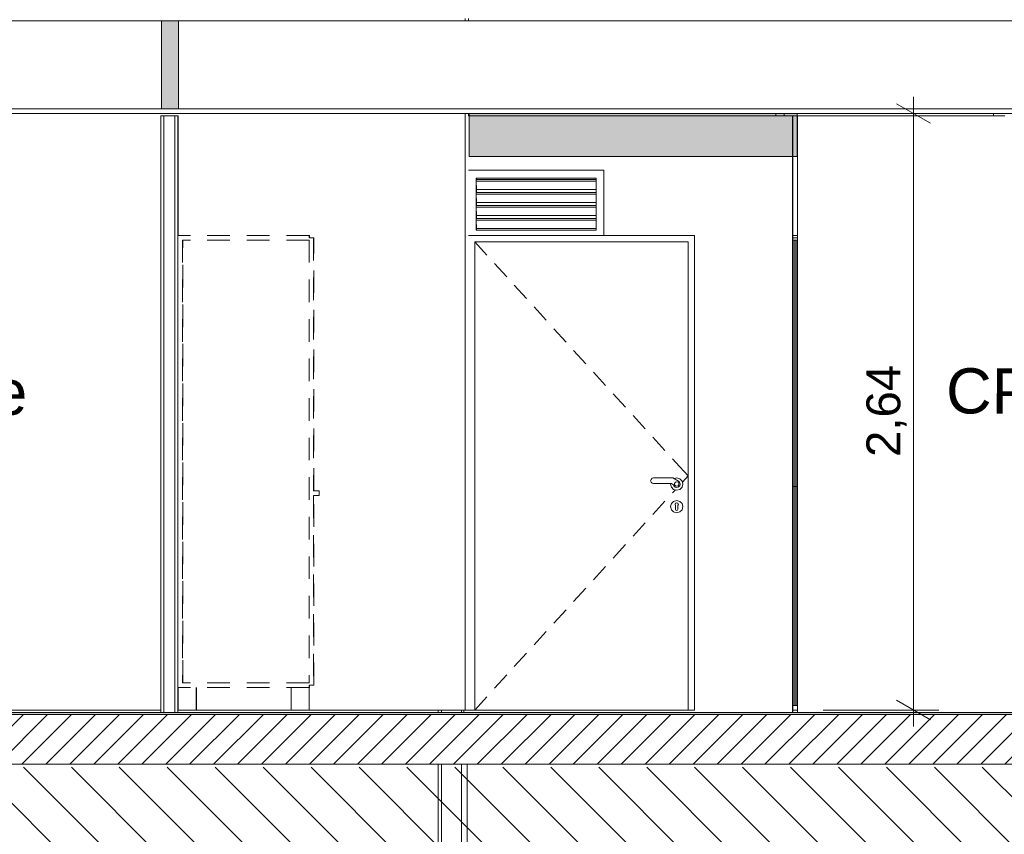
# Model space of a CAD drawing. Header units: millimetres. Extents: x 17009 to 157603, y -19950 to 21829.
# Tile 197 of 208: x 70320 to 74677, y 6380 to 9985. Entities that reach past the tile are written whole.
import ezdxf

# ---------------------------------------------------------------- set-up
doc = ezdxf.new("R2010")
doc.units = ezdxf.units.MM
doc.header["$MEASUREMENT"] = 0
doc.linetypes.add('! STR Pointille', pattern=[175, 100, -75])
for name, color, linetype in [('01-STR_Dalles.ARCHI', 7, 'Continuous'), ('01-STR_Escaliers et ascenseurs.ARCHI', 7, 'Continuous'), ('01-STR_Murs.ARCHI', 7, 'Continuous'), ('02-CCO_Montants cloisons démontables.ARCHI', 7, 'Continuous'), ('04-SOE_Cloisons .ARCHI', 7, 'Continuous'), ('04-SOE_Faux Plafond.ARCHI', 7, 'Continuous'), ('04-SOE_Revetement de sol.ARCHI', 7, 'Continuous'), ('05-INF _ ANNOTATIONS.ARCHI', 7, 'Continuous'), ('05-INF _ COTATIONS.ARCHI', 7, 'Continuous'), ('06-REP _ EQUIP MOBI _ Fluides.ARCHI', 7, 'Continuous'), ('06-REP _ EQUIP MOBI _ hors marché.ARCHI', 7, 'Continuous'), ('06-REP _ EQUIP MOBI _ marché.ARCHI', 7, 'Continuous'), ('Fenêtres Archicad', 7, 'Continuous'), ('L2', 7, 'Continuous'), ('Portes Archicad', 7, 'Continuous')]:
    doc.layers.add(name, color=color, linetype=linetype)
doc.styles.add('STYLE_GENERE_1', font='arial.ttf')
doc.dimstyles.new('STYLE_GENERE__1', dxfattribs={"dimtxt": 150, "dimasz": 114, "dimexe": 0.18, "dimexo": 400, "dimgap": 0, "dimtad": 1, "dimlfac": 0.001, "dimzin": 0, "dimdsep": 46, "dimtxsty": 'STYLE_GENERE_1', "dimblk": 'ARROWHEAD_2', "dimblk1": 'ARROWHEAD_2', "dimblk2": 'ARROWHEAD_2', "dimcen": 0.09, "dimclrd": 8, "dimclre": 8, "dimclrt": 8, "dimazin": 0, "dimtfac": 1, "dimtdec": 4, "dimtmove": 0, "dimatfit": 3, "dimfxl": 0, "dimtolj": 1, "dimtzin": 0, "dimarcsym": 0})

# ---------------------------------------------------------------- blocks, each defined once
blk = doc.blocks.new('Élément de coupe_27_1')
at = {"layer": '01-STR_Dalles.ARCHI', "linetype": 'Continuous', "lineweight": 0, "true_color": 0x000000}
h = blk.add_hatch(dxfattribs=at)
h.set_pattern_fill('Hachure_simple_0001', color=18, style=0, pattern_type=2)
h.set_pattern_definition([(45, (0, 0), (-53.03301, 53.03301), [])])
h.paths.add_polyline_path([(30462.5, 6910), (30462.5, 6690), (77255.2, 6690), (77255.2, 6910)])
at = {"layer": '01-STR_Dalles.ARCHI', "color": 7, "linetype": 'Continuous', "lineweight": 5}
for p, q in [((77255.2, 6910), (47432.9, 6910)), ((77105.1, 6690), (30552.5, 6690))]:
    blk.add_line(p, q, dxfattribs=at)
blk = doc.blocks.new('Élément de coupe_117_1')
at = {"layer": '01-STR_Escaliers et ascenseurs.ARCHI', "color": 7, "linetype": 'Continuous', "lineweight": 5}
for p, q in [((72172, 6918.6), (72172, 6930)), ((72185.8, 6918.6), (72185.8, 6930)), ((72172, 3630), (72172, 6690)), ((72185.8, 3630), (72185.8, 6690))]:
    blk.add_line(p, q, dxfattribs=at)
blk = doc.blocks.new('Élément de coupe_135_1')
at = {"layer": '04-SOE_Cloisons .ARCHI', "color": 7, "linetype": 'Continuous', "lineweight": 5}
for p, q in [((72305.9, 9559), (73740, 9559)), ((73740, 9019), (73740, 9559)), ((73740, 9559), (73740, 9019)), ((73740, 9559), (73740.3, 9559)), ((73740.3, 9559), (73740.3, 9019)), ((73740, 7919), (73740, 9019)), ((73740, 9019), (73740, 7919)), ((73740, 9019), (73740.3, 9019)), ((73740.3, 9019), (73740.3, 7919)), ((73740, 6919), (73740, 7919)), ((73740, 7919), (73740, 6919)), ((73740, 7919), (73740.3, 7919)), ((73740.3, 7919), (73740.3, 6919)), ((72285.9, 6930), (72285.9, 6919)), ((72285.9, 6919), (73740, 6919)), ((73740.3, 6919), (73740, 6919))]:
    blk.add_line(p, q, dxfattribs=at)
blk = doc.blocks.new('Élément de coupe_136_1')
at = {"layer": '01-STR_Murs.ARCHI', "color": 7, "linetype": 'Continuous', "lineweight": 5}
for p, q in [((72306.4, 10219), (72306.4, 10218.6)), ((72291.3, 9990), (72291.3, 9980)), ((72306.4, 9990), (72306.4, 9980)), ((72291.3, 9570), (72291.3, 6930)), ((72306.4, 9570), (72306.4, 9559)), ((72291.3, 6930), (72271.3, 6930)), ((72291.3, 6930), (72305.9, 6930))]:
    blk.add_line(p, q, dxfattribs=at)
blk = doc.blocks.new('Élément de coupe_146_1')
at = {"layer": 'Portes Archicad', "color": 7, "linetype": 'Continuous', "lineweight": 5}
for p, q in [((72305.9, 9030), (72905.2, 9030)), ((72905.2, 9030), (73305.2, 9030)), ((73305.2, 9030), (73305.2, 8990)), ((73277.2, 9002), (72333.2, 9002)), ((72333.2, 9002), (72333.2, 6930)), ((72333.2, 9002), (72387.1, 8942.9)), ((73277.2, 6930), (73277.2, 9002)), ((73305.2, 8990), (73305.2, 6930)), ((72420.8, 8905.9), (72474.7, 8846.8)), ((72508.3, 8809.8), (72562.2, 8750.7)), ((72595.9, 8713.7), (72649.8, 8654.6)), ((72683.4, 8617.6), (72737.3, 8558.5)), ((72771, 8521.5), (72824.9, 8462.4)), ((72858.6, 8425.5), (72912.4, 8366.3)), ((72946.1, 8329.4), (73000, 8270.2)), ((73033.7, 8233.3), (73087.5, 8174.1)), ((73121.2, 8137.2), (73175.1, 8078)), ((73208.8, 8041.1), (73223.3, 8025.1)), ((73223.3, 8025.1), (73277.2, 7966)), ((73111.8, 7944.5), (73113.5, 7950.8)), ((73113.5, 7938.2), (73111.8, 7944.5)), ((73113.5, 7950.8), (73118.1, 7955.4)), ((73118.1, 7933.6), (73113.5, 7938.2)), ((73118.1, 7955.4), (73123.9, 7957)), ((73123.9, 7932), (73118.1, 7933.6)), ((73123.9, 7957), (73210.2, 7957)), ((73203.5, 7932), (73123.9, 7932)), ((73200.1, 7930), (73200.7, 7932)), ((73203.8, 7916.5), (73200.1, 7930)), ((73212.6, 7926.7), (73203.5, 7932)), ((73210.2, 7957), (73234.8, 7942.7)), ((73215.5, 7953.9), (73227.1, 7957)), ((73217.4, 7933.1), (73221, 7938.1)), ((73217.4, 7926.9), (73217.4, 7933.1)), ((73221, 7938.1), (73226.9, 7940)), ((73226.9, 7940), (73232.8, 7938.1)), ((73227.1, 7957), (73240.6, 7953.4)), ((73227.2, 7957), (73240.7, 7953.4)), ((73232.8, 7938.1), (73232.8, 7938.1)), ((73232.8, 7938.1), (73236.4, 7933.1)), ((73232.8, 7938.1), (73232.8, 7938.1)), ((73232.8, 7938.1), (73236.4, 7933.1)), ((73234.2, 7943.1), (73234.6, 7943)), ((73234.6, 7943), (73238.8, 7938.8)), ((73234.8, 7942.7), (73240, 7937.7)), ((73236.4, 7933.1), (73236.4, 7926.9)), ((73236.4, 7933.1), (73236.4, 7926.9)), ((73240, 7937.7), (73242.1, 7930.2)), ((73240, 7937.7), (73240.1, 7937.5)), ((73240.1, 7937.5), (73242.1, 7930)), ((73242.1, 7930.2), (73240.2, 7922.8)), ((73242.1, 7930), (73240.4, 7923.3)), ((73240.6, 7953.4), (73250.5, 7943.5)), ((73240.7, 7953.4), (73250.6, 7943.5)), ((73250.5, 7943.5), (73254.1, 7930)), ((73254.1, 7930), (73250.5, 7916.5)), ((73250.6, 7943.5), (73254.2, 7930)), ((73254.2, 7930), (73250.6, 7916.5)), ((73252, 7938.3), (73277.2, 7966)), ((73213.6, 7906.6), (73203.8, 7916.5)), ((73208.8, 7890.9), (73221.2, 7904.6)), ((73214.3, 7921.7), (73212.6, 7926.7)), ((73227.1, 7903), (73213.6, 7906.6)), ((73220, 7916.5), (73214.3, 7921.7)), ((73221, 7921.9), (73217.4, 7926.9)), ((73227.5, 7914.9), (73220, 7916.5)), ((73226.9, 7920), (73221, 7921.9)), ((73232.8, 7921.9), (73226.9, 7920)), ((73240.6, 7906.6), (73227.1, 7903)), ((73240.7, 7906.6), (73227.2, 7903)), ((73234.9, 7917.2), (73227.5, 7914.9)), ((73236.4, 7926.9), (73232.8, 7921.9)), ((73236.4, 7926.9), (73232.8, 7921.9)), ((73232.8, 7921.9), (73232.8, 7921.9)), ((73232.8, 7921.9), (73232.8, 7921.9)), ((73234.6, 7917), (73233.2, 7916.6)), ((73240.2, 7922.8), (73234.9, 7917.2)), ((73240.1, 7922.5), (73237.2, 7919.6)), ((73240.2, 7922.7), (73240.1, 7922.5)), ((73250.5, 7916.5), (73240.6, 7906.6)), ((73250.6, 7916.5), (73240.7, 7906.6)), ((73121.2, 7794.8), (73175.1, 7854)), ((73200.1, 7830), (73203.8, 7843.5)), ((73203.8, 7843.5), (73213.6, 7853.4)), ((73213.6, 7853.4), (73227.1, 7857)), ((73220.4, 7841.6), (73221.8, 7845.1)), ((73221.8, 7845.1), (73227.1, 7847.4)), ((73227.1, 7857), (73240.6, 7853.4)), ((73227.1, 7847.4), (73227.1, 7847.4)), ((73227.1, 7847.4), (73232.5, 7845.1)), ((73227.2, 7857), (73240.7, 7853.4)), ((73232.5, 7845.1), (73233.9, 7841.6)), ((73240.6, 7853.4), (73250.5, 7843.5)), ((73240.7, 7853.4), (73250.6, 7843.5)), ((73250.5, 7843.5), (73254.1, 7830)), ((73250.6, 7843.5), (73254.2, 7830)), ((73203.8, 7816.5), (73200.1, 7830)), ((73213.6, 7806.6), (73203.8, 7816.5)), ((73227.1, 7803), (73213.6, 7806.6)), ((73219.7, 7839.7), (73220.4, 7841.6)), ((73219.7, 7839.7), (73222.1, 7834.4)), ((73222.1, 7832.9), (73222.1, 7834.4)), ((73222.1, 7832.9), (73222.1, 7830)), ((73222.1, 7830), (73222.1, 7827.1)), ((73222.1, 7827.1), (73222.1, 7821.3)), ((73222.1, 7821.3), (73222.1, 7817.5)), ((73223.6, 7814), (73222.1, 7817.5)), ((73227.1, 7812.5), (73223.6, 7814)), ((73230.7, 7814), (73227.1, 7812.5)), ((73227.1, 7812.5), (73227.1, 7812.5)), ((73240.6, 7806.6), (73227.1, 7803)), ((73240.7, 7806.6), (73227.2, 7803)), ((73232.1, 7817.5), (73230.7, 7814)), ((73234.6, 7839.7), (73232.1, 7834.4)), ((73232.1, 7834.4), (73232.1, 7832.9)), ((73232.1, 7832.9), (73232.1, 7830)), ((73232.1, 7830), (73232.1, 7827.1)), ((73232.1, 7827.1), (73232.1, 7821.3)), ((73232.1, 7821.3), (73232.1, 7817.5)), ((73233.9, 7841.6), (73234.6, 7839.7)), ((73250.5, 7816.5), (73240.6, 7806.6)), ((73250.6, 7816.5), (73240.7, 7806.6)), ((73254.1, 7830), (73250.5, 7816.5)), ((73254.2, 7830), (73250.6, 7816.5)), ((73033.7, 7698.7), (73087.5, 7757.9)), ((72946.1, 7602.6), (73000, 7661.8)), ((72858.6, 7506.5), (72912.4, 7565.7)), ((72771, 7410.5), (72824.9, 7469.6)), ((72683.4, 7314.4), (72737.3, 7373.5)), ((72595.9, 7218.3), (72649.8, 7277.4)), ((72508.3, 7122.2), (72562.2, 7181.3)), ((72420.8, 7026.1), (72474.7, 7085.2)), ((72333.2, 6930), (72387.1, 6989.1)), ((72333.2, 6930), (72305.9, 6930)), ((72333.2, 6930), (73277.2, 6930)), ((73305.2, 6930), (73277.2, 6930))]:
    blk.add_line(p, q, dxfattribs=at)
blk = doc.blocks.new('Élément de coupe_225_1')
at = {"layer": '04-SOE_Cloisons .ARCHI', "color": 7, "linetype": 'Continuous', "lineweight": 5}
for p, q in [((70945.1, 9559), (70945.1, 6919)), ((70958.1, 9559), (70945.1, 9559)), ((70958.1, 9559), (70958.1, 6919)), ((71007.1, 9559), (70958.1, 9559)), ((71007.1, 9559), (71007.1, 6919)), ((71020.1, 9559), (71007.1, 9559)), ((71020.1, 9559), (71021.8, 9559)), ((71020.1, 9559), (71020.1, 9030)), ((71021.8, 9030), (71021.8, 9559)), ((71020.1, 7030), (71020.1, 6919)), ((70958.1, 6919), (70945.1, 6919)), ((71007.1, 6919), (70958.1, 6919)), ((71020.1, 6919), (71007.1, 6919)), ((71020.1, 6919), (71022.1, 6919))]:
    blk.add_line(p, q, dxfattribs=at)
at = {"layer": '04-SOE_Cloisons .ARCHI', "color": 7, "linetype": 'Continuous', "lineweight": 5, "flags": 128}
blk.add_lwpolyline([(71020.1, 9030), (71020.1, 9010), (71020.1, 7050), (71020.1, 7030)], dxfattribs=at)
blk = doc.blocks.new('Élément de coupe_301_1')
at = {"layer": '01-STR_Murs.ARCHI', "color": 7, "linetype": 'Continuous', "lineweight": 5}
for p, q in [((72299.4, 6919), (72299.4, 6918.6)), ((72299.4, 6690), (72299.4, 3630))]:
    blk.add_line(p, q, dxfattribs=at)
blk = doc.blocks.new('Élément de coupe_302_1')
at = {"layer": '01-STR_Murs.ARCHI', "color": 7, "linetype": 'Continuous', "lineweight": 5}
for p, q in [((72275.1, 6930), (72275.1, 6918.6)), ((72299.3, 6918.6), (72299.3, 6919)), ((72275.1, 6690), (72275.1, 3630))]:
    blk.add_line(p, q, dxfattribs=at)
blk = doc.blocks.new('Élément de coupe_354_1')
at = {"layer": '01-STR_Murs.ARCHI', "color": 7, "linetype": 'Continuous', "lineweight": 5}
for p, q in [((70041.3, 10230), (70041.3, 10218.6)), ((70041.3, 9990), (70041.3, 9980)), ((70041.3, 9570), (70041.3, 6930)), ((70041.3, 6930), (70945.1, 6930)), ((71101.8, 6930), (71521.5, 6930)), ((71601.8, 6930), (72271.3, 6930))]:
    blk.add_line(p, q, dxfattribs=at)
blk = doc.blocks.new('Élément de coupe_357_1')
at = {"layer": '04-SOE_Cloisons .ARCHI', "color": 7, "linetype": 'Continuous', "lineweight": 5}
for p, q in [((73760.8, 9559), (74678.7, 9559)), ((73760.8, 9559), (73760.8, 9030)), ((74830.7, 9559), (77255.2, 9559)), ((73760.8, 6930), (73760.8, 6919)), ((77452.3, 6919), (77452.3, 6930)), ((77452.3, 6930), (77452.3, 6919)), ((77452.7, 6930), (77452.7, 6919)), ((77452.7, 6930), (77452.7, 6919)), ((73760.8, 6919), (77452.3, 6919)), ((77452.7, 6919), (77452.3, 6919))]:
    blk.add_line(p, q, dxfattribs=at)
blk = doc.blocks.new('Élément de coupe_488_1')
at = {"layer": '04-SOE_Faux Plafond.ARCHI', "color": 7, "linetype": 'Continuous', "lineweight": 5}
for p, q in [((77255.2, 9980), (47432.9, 9980)), ((77255.2, 9590), (61639.1, 9590)), ((77255.2, 9570), (61639.1, 9570))]:
    blk.add_line(p, q, dxfattribs=at)
blk = doc.blocks.new('Élément de coupe_555_1')
at = {"layer": '04-SOE_Revetement de sol.ARCHI', "linetype": 'Continuous', "lineweight": 0, "true_color": 0x3f3f3f}
blk.add_hatch(color=250, dxfattribs=at).paths.add_polyline_path([(47432.9, 6918.6), (47432.9, 6910), (77255.2, 6910), (77255.2, 6918.6)])
at = {"layer": '04-SOE_Revetement de sol.ARCHI', "color": 7, "linetype": 'Continuous', "lineweight": 5}
blk.add_line((77255.2, 6918.6), (47432.9, 6918.6), dxfattribs=at)
blk = doc.blocks.new('Élément de coupe_570_1')
at = {"layer": '04-SOE_Faux Plafond.ARCHI', "color": 252, "linetype": 'Continuous', "lineweight": 5}
for p, q in [((73665.4, 9559), (73665.4, 9570)), ((73702.4, 9559), (73702.4, 9570))]:
    blk.add_line(p, q, dxfattribs=at)
blk = doc.blocks.new('Élément de coupe_592_1')
at = {"layer": '06-REP _ EQUIP MOBI _ hors marché.ARCHI', "color": 252, "linetype": '! STR Pointille', "lineweight": 5}
for p, q in [((71600.1, 9030), (71020.1, 9030)), ((71600.1, 9030), (71601.7, 9030)), ((71600.1, 9030), (71600.1, 9019.5)), ((71620.1, 9019.5), (71600.1, 9019.5)), ((71601.7, 9019.5), (71601.7, 9030)), ((71621.7, 9019.5), (71620.1, 9019.5)), ((71620.1, 9019.5), (71620.1, 7900.6)), ((71621.7, 7900.6), (71621.7, 9019.5)), ((71040.1, 9010), (71040.1, 7050)), ((71600.1, 9010), (71040.1, 9010)), ((71041.7, 7050), (71041.7, 9010)), ((71600.1, 9010), (71600.1, 7050)), ((71620.1, 7900.6), (71645.1, 7900.6)), ((71645.1, 7900.6), (71645.1, 7900.4)), ((71645.1, 7900.6), (71645.1, 7879.4)), ((71645.1, 7900.4), (71645.1, 7896)), ((71645.1, 7896), (71645.1, 7890)), ((71645.1, 7890), (71645.1, 7884)), ((71620.1, 7879.4), (71620.1, 7040.5)), ((71645.1, 7879.4), (71620.1, 7879.4)), ((71621.7, 7040.5), (71621.7, 7879.4)), ((71645.1, 7884), (71645.1, 7879.6)), ((71645.1, 7879.6), (71645.1, 7879.4)), ((71600.1, 7030), (71020.1, 7030)), ((71021.5, 6930), (71021.5, 7030)), ((71600.1, 7050), (71040.1, 7050)), ((71101.5, 6930), (71101.5, 7030)), ((71101.8, 6930), (71101.8, 7030)), ((71521.5, 6930), (71521.5, 7030)), ((71600.1, 7040.5), (71600.1, 7030)), ((71620.1, 7040.5), (71600.1, 7040.5)), ((71600.1, 7030), (71601.5, 7030)), ((71601.5, 7030), (71601.7, 7030)), ((71601.5, 6930), (71601.5, 7030)), ((71601.7, 7030), (71601.7, 7040.5)), ((71601.7, 7030), (71601.8, 7030)), ((71620.1, 7040.5), (71621.7, 7040.5)), ((71021.5, 6930), (71101.5, 6930)), ((71101.5, 6930), (71101.8, 6930)), ((71521.5, 6930), (71601.5, 6930)), ((71601.5, 6930), (71601.8, 6930))]:
    blk.add_line(p, q, dxfattribs=at)
blk = doc.blocks.new('Élément de coupe_701_1')
at = {"layer": '02-CCO_Montants cloisons démontables.ARCHI', "color": 7, "linetype": 'Continuous', "lineweight": 5}
for p, q in [((73747.2, 6930), (73740.4, 6930)), ((73747.2, 6950), (73740.6, 6950))]:
    blk.add_line(p, q, dxfattribs=at)
blk = doc.blocks.new('Élément de coupe_702_1')
at = {"layer": '02-CCO_Montants cloisons démontables.ARCHI', "color": 7, "linetype": 'Continuous', "lineweight": 5}
for p, q in [((73760.6, 6950), (73754, 6950)), ((73760.8, 6930), (73754, 6930))]:
    blk.add_line(p, q, dxfattribs=at)
blk = doc.blocks.new('Élément de coupe_703_1')
at = {"layer": '02-CCO_Montants cloisons démontables.ARCHI', "color": 7, "linetype": 'Continuous', "lineweight": 5}
for p, q in [((73760.8, 9019), (73760.8, 9030)), ((73760.6, 6950), (73760.6, 9010)), ((73760.8, 6930), (73760.8, 7919))]:
    blk.add_line(p, q, dxfattribs=at)
blk = doc.blocks.new('Élément de coupe_704_1')
at = {"layer": '02-CCO_Montants cloisons démontables.ARCHI', "color": 7, "linetype": 'Continuous', "lineweight": 5}
for p, q in [((73754, 6950), (73747.2, 6950)), ((73754, 6930), (73747.2, 6930))]:
    blk.add_line(p, q, dxfattribs=at)
blk = doc.blocks.new('Élément de coupe_705_1')
at = {"layer": '02-CCO_Montants cloisons démontables.ARCHI', "color": 7, "linetype": 'Continuous', "lineweight": 5}
for p, q in [((73747.2, 9030), (73754, 9030)), ((73747.2, 9010), (73754, 9010))]:
    blk.add_line(p, q, dxfattribs=at)
blk = doc.blocks.new('Élément de coupe_706_1')
at = {"layer": '02-CCO_Montants cloisons démontables.ARCHI', "color": 7, "linetype": 'Continuous', "lineweight": 5}
for p, q in [((73754, 9030), (73760.8, 9030)), ((73754, 9010), (73760.6, 9010))]:
    blk.add_line(p, q, dxfattribs=at)
blk = doc.blocks.new('Élément de coupe_789_1')
at = {"layer": '02-CCO_Montants cloisons démontables.ARCHI', "color": 7, "linetype": 'Continuous', "lineweight": 5}
for p, q in [((73753.9, 6950), (73753.9, 9010)), ((73754.1, 6950), (73754.1, 9010))]:
    blk.add_line(p, q, dxfattribs=at)
blk = doc.blocks.new('Élément de coupe_806_1')
at = {"layer": 'Fenêtres Archicad', "color": 7, "linetype": 'Continuous', "lineweight": 5}
for p, q in [((72305.9, 9319), (72905.2, 9319)), ((72340.4, 9270.2), (72340.4, 9284)), ((72340.4, 9284), (72870.4, 9284)), ((72340.7, 9277.6), (72340.7, 9284)), ((72870.4, 9284), (72870.4, 9270.2)), ((72905.2, 9319), (72905.2, 9030)), ((72340.4, 9270.2), (72340.4, 9277.6)), ((72340.4, 9277.6), (72870.4, 9277.6)), ((72340.4, 9269.9), (72340.4, 9270.2)), ((72340.4, 9269.7), (72340.4, 9269.9)), ((72340.4, 9269.9), (72870.4, 9269.9)), ((72340.4, 9212.7), (72340.4, 9269.7)), ((72340.7, 9232.9), (72340.4, 9269.7)), ((72870.4, 9269.9), (72870.4, 9270.2)), ((72870.4, 9270.2), (72870.4, 9269.7)), ((72870.4, 9269.7), (72870.4, 9269.9)), ((72870.4, 9269.7), (72870.4, 9212.7)), ((72340.4, 9212.7), (72340.4, 9220.1)), ((72340.4, 9220.1), (72870.4, 9220.1)), ((72340.4, 9212.4), (72340.4, 9212.7)), ((72340.4, 9212.2), (72340.4, 9212.4)), ((72340.4, 9212.4), (72870.4, 9212.4)), ((72340.4, 9155.2), (72340.4, 9212.2)), ((72340.7, 9175.4), (72340.4, 9212.2)), ((72340.7, 9220.1), (72340.7, 9232.9)), ((72340.7, 9232.9), (72870.4, 9232.9)), ((72870.4, 9212.4), (72870.4, 9212.7)), ((72870.4, 9212.7), (72870.4, 9212.2)), ((72870.4, 9212.2), (72870.4, 9212.4)), ((72870.4, 9212.2), (72870.4, 9155.2)), ((72340.4, 9155.2), (72340.4, 9162.6)), ((72340.4, 9162.6), (72870.4, 9162.6)), ((72340.4, 9154.9), (72340.4, 9155.2)), ((72340.4, 9154.7), (72340.4, 9154.9)), ((72340.4, 9154.9), (72870.4, 9154.9)), ((72340.4, 9097.7), (72340.4, 9154.7)), ((72340.7, 9117.9), (72340.4, 9154.7)), ((72340.7, 9162.6), (72340.7, 9175.4)), ((72340.7, 9175.4), (72870.4, 9175.4)), ((72870.4, 9154.9), (72870.4, 9155.2)), ((72870.4, 9155.2), (72870.4, 9154.7)), ((72870.4, 9154.7), (72870.4, 9154.9)), ((72870.4, 9154.7), (72870.4, 9097.7)), ((72340.7, 9105.1), (72340.7, 9117.9)), ((72340.7, 9117.9), (72870.4, 9117.9)), ((72340.4, 9097.7), (72340.4, 9105.1)), ((72340.4, 9105.1), (72870.4, 9105.1)), ((72340.4, 9097.4), (72340.4, 9097.7)), ((72340.4, 9097.2), (72340.4, 9097.4)), ((72340.4, 9097.4), (72870.4, 9097.4)), ((72340.4, 9054), (72340.4, 9097.2)), ((72340.7, 9060.4), (72340.4, 9097.2)), ((72870.4, 9097.4), (72870.4, 9097.7)), ((72870.4, 9097.7), (72870.4, 9097.2)), ((72870.4, 9097.2), (72870.4, 9097.4)), ((72870.4, 9097.2), (72870.4, 9054)), ((72870.4, 9054), (72340.4, 9054)), ((72340.7, 9054), (72340.7, 9060.4)), ((72340.7, 9060.4), (72870.4, 9060.4))]:
    blk.add_line(p, q, dxfattribs=at)
blk = doc.blocks.new('Élément de coupe_807_1')
at = {"layer": '02-CCO_Montants cloisons démontables.ARCHI', "color": 7, "linetype": 'Continuous', "lineweight": 5}
for p, q in [((73747.1, 6950), (73747.1, 9010)), ((73747.3, 6950), (73747.3, 9010))]:
    blk.add_line(p, q, dxfattribs=at)
blk = doc.blocks.new('Élément de coupe_808_1')
at = {"layer": '02-CCO_Montants cloisons démontables.ARCHI', "color": 7, "linetype": 'Continuous', "lineweight": 5}
for p, q in [((73740.4, 9030), (73747.2, 9030)), ((73740.6, 9010), (73747.2, 9010))]:
    blk.add_line(p, q, dxfattribs=at)
blk = doc.blocks.new('Élément de coupe_809_1')
at = {"layer": '02-CCO_Montants cloisons démontables.ARCHI', "color": 7, "linetype": 'Continuous', "lineweight": 5}
for p, q in [((73740.4, 6930), (73740.4, 9030)), ((73740.6, 6950), (73740.6, 9010))]:
    blk.add_line(p, q, dxfattribs=at)
blk = doc.blocks.new('Élément de coupe_966_1')
at = {"layer": '04-SOE_Cloisons .ARCHI', "color": 7, "linetype": 'Continuous', "lineweight": 5}
for p, q in [((73740.4, 9559), (73760.8, 9559)), ((73740.4, 9019), (73760.8, 9019)), ((73740.4, 7919), (73760.8, 7919)), ((73740.4, 6919), (73760.8, 6919))]:
    blk.add_line(p, q, dxfattribs=at)
blk = doc.blocks.new('Élément de coupe_1014_1')
at = {"layer": '04-SOE_Cloisons .ARCHI', "color": 7, "linetype": 'Continuous', "lineweight": 5}
blk.add_line((73760.8, 9019), (73760.8, 7919), dxfattribs=at)
blk = doc.blocks.new('Élément de coupe_1195_1')
at = {"layer": '06-REP _ EQUIP MOBI _ Fluides.ARCHI', "color": 7, "linetype": 'Continuous', "lineweight": 5}
blk.add_line((74629, 9559), (74629, 9570), dxfattribs=at)
blk = doc.blocks.new('*D1233')
at = {"layer": '05-INF _ COTATIONS.ARCHI', "color": 8, "linetype": 'Continuous', "lineweight": 5}
for p, q in [((74274.4, 9570), (74274.4, 9643.3)), ((74349.4, 9526.7), (74199.4, 9613.3)), ((74674.4, 9570), (74161.9, 9570)), ((74274.4, 6930), (74274.4, 9570)), ((74199.4, 6973.3), (74349.4, 6886.7)), ((74386.9, 6930), (73874.4, 6930)), ((74274.4, 6856.6), (74274.4, 6930))]:
    blk.add_line(p, q, dxfattribs=at)
at = {"layer": '05-INF _ COTATIONS.ARCHI', "color": 8, "lineweight": 5, "insert": (74244.4, 8049.8), "char_height": 150, "attachment_point": 7, "rotation": 90, "style": 'STYLE_GENERE_1'}
blk.add_mtext('\\A1;{\\pql;\\fArial|b0|i0|c0|p0;\\W1.000000;2,64}', dxfattribs=at)
blk = doc.blocks.new('ARROWHEAD_2')
at = {"color": 0, "linetype": 'Continuous', "lineweight": 0}
for p, q in [((-0.378, -0.655), (0.378, 0.655)), ((0, 0), (-1, 0))]:
    blk.add_line(p, q, dxfattribs=at)

msp = doc.modelspace()

# ---------------------------------------------------------------- hatches: boundary and pattern name
at = {"layer": '06-REP _ EQUIP MOBI _ marché.ARCHI', "linetype": 'Continuous', "lineweight": 50}
for points in [[(71022.675, 9590), (71022.675, 9980), (70947.673, 9980), (70947.673, 9590)], [(73760.766, 9380), (73760.766, 9570), (72308.375, 9570), (72308.375, 9380)]]:
    msp.add_hatch(color=255, dxfattribs=at).paths.add_polyline_path(points)
at = {"layer": 'L2', "linetype": 'Continuous', "lineweight": 5}
h = msp.add_hatch(dxfattribs=at)
h.set_pattern_fill('Diagonales_0001', color=252, style=0, pattern_type=2)
h.set_pattern_definition([(135, (53828.82, 5153.69), (106.066, 106.066), [])])
h.paths.add_polyline_path([(30532.521, 6677.379), (77125.117, 6677.379), (77125.117, 3630), (30532.521, 3630)])

# ---------------------------------------------------------------- linework, layer by layer
at = {"layer": '06-REP _ EQUIP MOBI _ marché.ARCHI', "color": 7, "linetype": 'Continuous', "lineweight": 5, "flags": 128}
for points in [[(71022.675, 9590), (71022.675, 9980), (70947.673, 9980), (70947.673, 9590)], [(73760.766, 9380), (73760.766, 9570), (72308.375, 9570), (72308.375, 9380)]]:
    msp.add_lwpolyline(points, close=True, dxfattribs=at)

# ---------------------------------------------------------------- block references
at = {"layer": '01-STR_Dalles.ARCHI', "lineweight": 0}
msp.add_blockref('Élément de coupe_27_1', (0, 0), dxfattribs=at)
at = {"layer": '01-STR_Escaliers et ascenseurs.ARCHI', "lineweight": 0}
msp.add_blockref('Élément de coupe_117_1', (0, 0), dxfattribs=at)
at = {"layer": '01-STR_Murs.ARCHI', "lineweight": 0}
for name in ['Élément de coupe_354_1', 'Élément de coupe_136_1', 'Élément de coupe_302_1', 'Élément de coupe_301_1']:
    msp.add_blockref(name, (0, 0), dxfattribs=at)
at = {"layer": '02-CCO_Montants cloisons démontables.ARCHI', "lineweight": 0}
for name in ['Élément de coupe_808_1', 'Élément de coupe_809_1', 'Élément de coupe_705_1', 'Élément de coupe_706_1', 'Élément de coupe_703_1', 'Élément de coupe_807_1', 'Élément de coupe_789_1', 'Élément de coupe_701_1', 'Élément de coupe_704_1', 'Élément de coupe_702_1']:
    msp.add_blockref(name, (0, 0), dxfattribs=at)
at = {"layer": '04-SOE_Cloisons .ARCHI', "lineweight": 0}
for name in ['Élément de coupe_225_1', 'Élément de coupe_135_1', 'Élément de coupe_966_1', 'Élément de coupe_357_1', 'Élément de coupe_1014_1']:
    msp.add_blockref(name, (0, 0), dxfattribs=at)
at = {"layer": '04-SOE_Faux Plafond.ARCHI', "lineweight": 0}
for name in ['Élément de coupe_488_1', 'Élément de coupe_570_1']:
    msp.add_blockref(name, (0, 0), dxfattribs=at)
at = {"layer": '04-SOE_Revetement de sol.ARCHI', "lineweight": 0}
msp.add_blockref('Élément de coupe_555_1', (0, 0), dxfattribs=at)
at = {"layer": '06-REP _ EQUIP MOBI _ Fluides.ARCHI', "lineweight": 0}
msp.add_blockref('Élément de coupe_1195_1', (0, 0), dxfattribs=at)
at = {"layer": '06-REP _ EQUIP MOBI _ hors marché.ARCHI', "lineweight": 0}
msp.add_blockref('Élément de coupe_592_1', (0, 0), dxfattribs=at)
at = {"layer": 'Fenêtres Archicad', "lineweight": 0}
msp.add_blockref('Élément de coupe_806_1', (0, 0), dxfattribs=at)
at = {"layer": 'Portes Archicad', "lineweight": 0}
msp.add_blockref('Élément de coupe_146_1', (0, 0), dxfattribs=at)

# ---------------------------------------------------------------- texts
at = {"layer": '05-INF _ ANNOTATIONS.ARCHI', "color": 7, "linetype": 'Continuous', "lineweight": 5, "char_height": 200, "attachment_point": 4, "rotation": 359.745113, "style": 'STYLE_GENERE_1'}
for s, insert in [('\\A1;{\\pql;\\fArial|b0|i0|c0|p0;\\W1.000000;Back office contrôle}', (67916.036, 8345.134)), ('\\A1;{\\pql;\\fArial|b0|i0|c0|p0;\\W1.000000;CPAP}', (74418.877, 8341.371))]:
    msp.add_mtext(s, dxfattribs=dict(at, insert=insert))

# ---------------------------------------------------------------- dimensions: what is measured, and where the dimension line sits
at = {"layer": '05-INF _ COTATIONS.ARCHI', "color": 8, "linetype": 'Continuous', "lineweight": 5}
dim = msp.add_linear_dim(base=(74274.392, 9570), p1=(52616.345, 6930), p2=(74374.799, 9570), angle=90, dimstyle='STYLE_GENERE__1', dxfattribs=at)
dim.commit()
dim.dimension.update_dxf_attribs({"geometry": '*D1233', "text_midpoint": (74169.392, 8243.997), "dimtype": 160, "text_rotation": 90})

doc.saveas('drawing.dxf')
